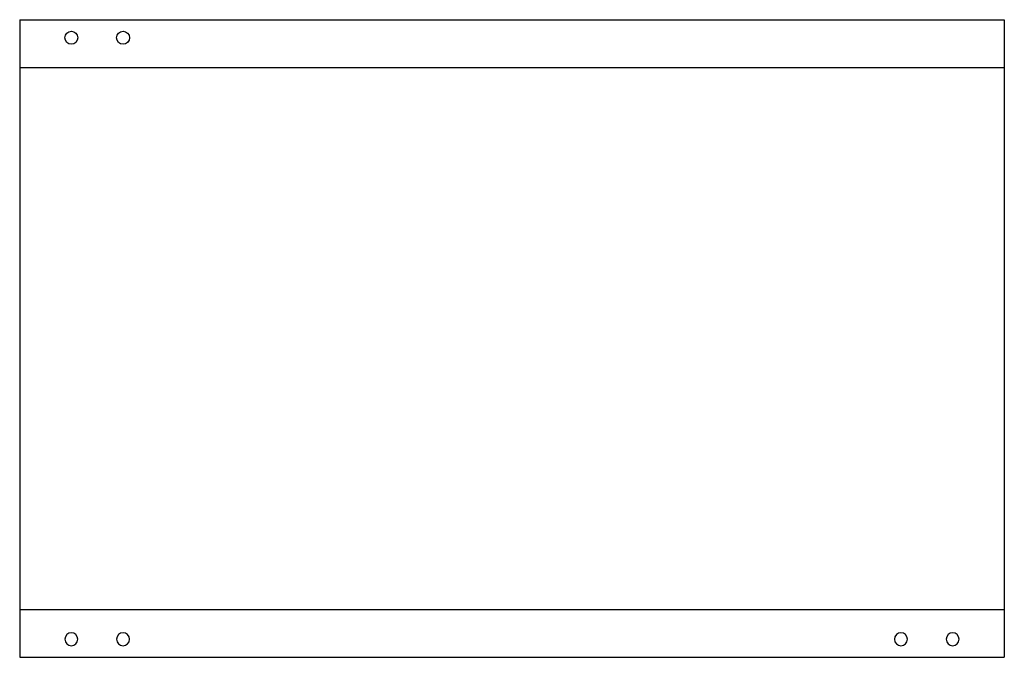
# Model space of a CAD drawing. Extents: x -470 to -89, y -331 to -84.
import ezdxf

# ---------------------------------------------------------------- set-up
doc = ezdxf.new("R2010")
doc.units = 0
doc.layers.add('MODELSKETCH_VISIBLE', color=7, linetype='CONTINUOUS')

msp = doc.modelspace()

# ---------------------------------------------------------------- linework, layer by layer
at = {"layer": 'MODELSKETCH_VISIBLE'}
for p, q in [((-469.9, -83.85, 43.15), (-88.9, -83.85, 43.15)), ((-469.9, -83.85, 43.15), (-469.9, -330.5582, 43.15)), ((-88.9, -83.85, 43.15), (-88.9, -102.39, 43.15)), ((-88.9, -83.85, 43.15), (-88.9, -330.5582, 43.15)), ((-88.9, -83.85, 43.15), (-88.9, -102.39, 43.15)), ((-469.9, -102.39, 43.15), (-88.9, -102.39, 43.15)), ((-469.9, -312.0182, 43.15), (-88.9, -312.0182, 43.15)), ((-469.9, -330.5582, 43.15), (-88.9, -330.5582, 43.15))]:
    msp.add_line(p, q, dxfattribs=at)
for centre in [(-449.9, -90.85, 43.15), (-429.9, -90.85, 43.15)]:
    msp.add_circle(centre, 2.5, dxfattribs=at)
at = {"layer": 'MODELSKETCH_VISIBLE', "extrusion": (0, 0, -1)}
for centre in [(449.9, -323.5582, -43.15), (429.9, -323.5582, -43.15), (128.9, -323.5582, -43.15), (108.9, -323.5582, -43.15)]:
    msp.add_circle(centre, 2.5, dxfattribs=at)

doc.saveas('drawing.dxf')
